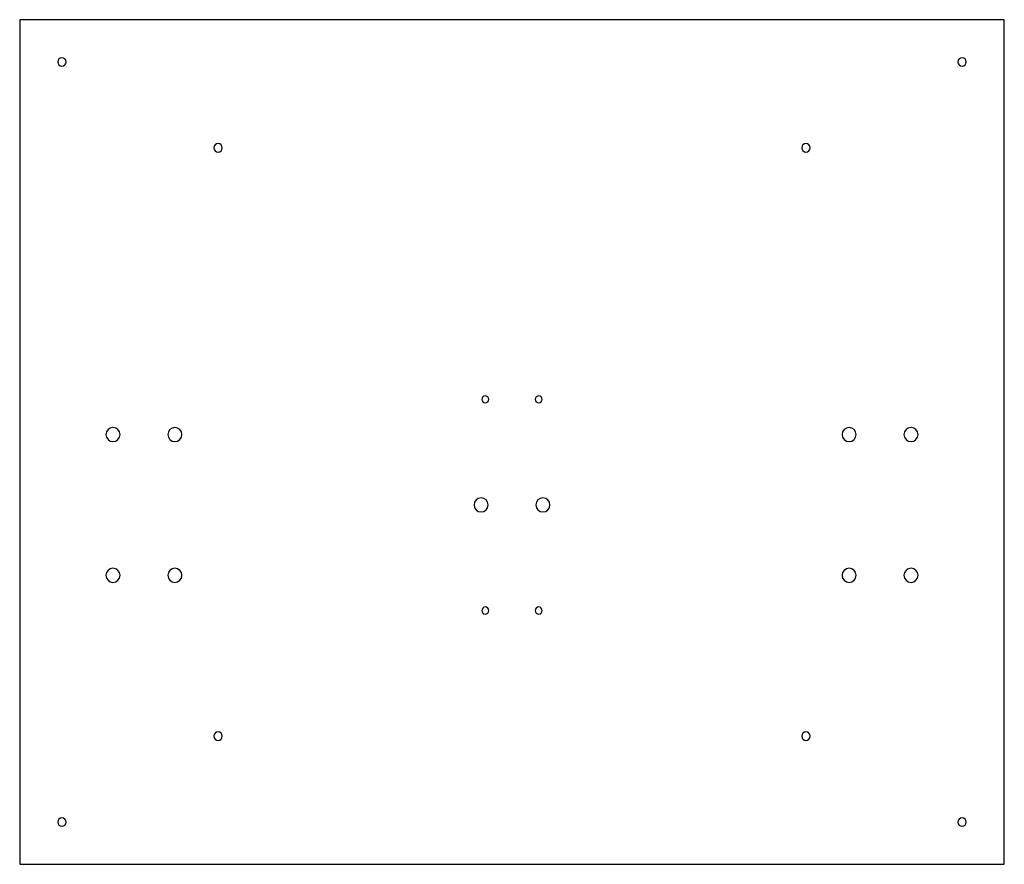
# Model space of a CAD drawing. Extents: x 1795 to 2145, y -456 to -156.
import ezdxf

# ---------------------------------------------------------------- set-up
doc = ezdxf.new("R2010")
doc.units = 0
doc.layers.add('INDIVIDUAL_PIECES_TO_LASER', color=7, linetype='CONTINUOUS')

msp = doc.modelspace()

# ---------------------------------------------------------------- linework, layer by layer
at = {"layer": 'INDIVIDUAL_PIECES_TO_LASER'}
msp.add_lwpolyline([(1794.53, -155.54), (1794.53, -455.54), (2144.53, -455.54), (2144.53, -155.54), (1794.53, -155.54)], dxfattribs=at)
for points in [[(1809.53, -172.04), (1808.7, -172.04), (1808.03, -171.37), (1808.03, -170.54), (1808.03, -169.71), (1808.7, -169.04), (1809.53, -169.04), (1810.36, -169.04), (1811.03, -169.71), (1811.03, -170.54), (1811.03, -171.37), (1810.36, -172.04), (1809.53, -172.04)], [(2129.53, -172.04), (2128.7, -172.04), (2128.03, -171.37), (2128.03, -170.54), (2128.03, -169.71), (2128.7, -169.04), (2129.53, -169.04), (2130.36, -169.04), (2131.03, -169.71), (2131.03, -170.54), (2131.03, -171.37), (2130.36, -172.04), (2129.53, -172.04)], [(1865.03, -202.54), (1864.2, -202.54), (1863.53, -201.87), (1863.53, -201.04), (1863.53, -200.21), (1864.2, -199.54), (1865.03, -199.54), (1865.86, -199.54), (1866.53, -200.21), (1866.53, -201.04), (1866.53, -201.87), (1865.86, -202.54), (1865.03, -202.54)], [(2074.03, -202.54), (2073.2, -202.54), (2072.53, -201.87), (2072.53, -201.04), (2072.53, -200.21), (2073.2, -199.54), (2074.03, -199.54), (2074.86, -199.54), (2075.53, -200.21), (2075.53, -201.04), (2075.53, -201.87), (2074.86, -202.54), (2074.03, -202.54)], [(1960.03, -291.65), (1959.34, -291.65), (1958.78, -291.09), (1958.78, -290.4), (1958.78, -289.71), (1959.34, -289.15), (1960.03, -289.15), (1960.72, -289.15), (1961.28, -289.71), (1961.28, -290.4), (1961.28, -291.09), (1960.72, -291.65), (1960.03, -291.65)], [(1979.03, -289.15), (1979.72, -289.15), (1980.28, -289.71), (1980.28, -290.4), (1980.28, -291.09), (1979.72, -291.65), (1979.03, -291.65), (1978.34, -291.65), (1977.78, -291.09), (1977.78, -290.4), (1977.78, -289.71), (1978.34, -289.15), (1979.03, -289.15)], [(1827.69, -305.4), (1826.31, -305.4), (1825.19, -304.28), (1825.19, -302.9), (1825.19, -301.52), (1826.31, -300.4), (1827.69, -300.4), (1829.07, -300.4), (1830.19, -301.52), (1830.19, -302.9), (1830.19, -304.28), (1829.07, -305.4), (1827.69, -305.4)], [(1849.69, -305.4), (1848.31, -305.4), (1847.19, -304.28), (1847.19, -302.9), (1847.19, -301.52), (1848.31, -300.4), (1849.69, -300.4), (1851.07, -300.4), (1852.19, -301.52), (1852.19, -302.9), (1852.19, -304.28), (1851.07, -305.4), (1849.69, -305.4)], [(2089.37, -305.4), (2087.99, -305.4), (2086.87, -304.28), (2086.87, -302.9), (2086.87, -301.52), (2087.99, -300.4), (2089.37, -300.4), (2090.75, -300.4), (2091.87, -301.52), (2091.87, -302.9), (2091.87, -304.28), (2090.75, -305.4), (2089.37, -305.4)], [(2111.37, -305.4), (2109.99, -305.4), (2108.87, -304.28), (2108.87, -302.9), (2108.87, -301.52), (2109.99, -300.4), (2111.37, -300.4), (2112.75, -300.4), (2113.87, -301.52), (2113.87, -302.9), (2113.87, -304.28), (2112.75, -305.4), (2111.37, -305.4)], [(1956.03, -327.9), (1956.03, -326.52), (1957.15, -325.4), (1958.53, -325.4), (1959.91, -325.4), (1961.03, -326.52), (1961.03, -327.9), (1961.03, -329.28), (1959.91, -330.4), (1958.53, -330.4), (1957.15, -330.4), (1956.03, -329.28), (1956.03, -327.9)], [(1980.53, -330.4), (1979.15, -330.4), (1978.03, -329.28), (1978.03, -327.9), (1978.03, -326.52), (1979.15, -325.4), (1980.53, -325.4), (1981.91, -325.4), (1983.03, -326.52), (1983.03, -327.9), (1983.03, -329.28), (1981.91, -330.4), (1980.53, -330.4)], [(1827.69, -355.4), (1826.31, -355.4), (1825.19, -354.28), (1825.19, -352.9), (1825.19, -351.52), (1826.31, -350.4), (1827.69, -350.4), (1829.07, -350.4), (1830.19, -351.52), (1830.19, -352.9), (1830.19, -354.28), (1829.07, -355.4), (1827.69, -355.4)], [(1849.69, -355.4), (1848.31, -355.4), (1847.19, -354.28), (1847.19, -352.9), (1847.19, -351.52), (1848.31, -350.4), (1849.69, -350.4), (1851.07, -350.4), (1852.19, -351.52), (1852.19, -352.9), (1852.19, -354.28), (1851.07, -355.4), (1849.69, -355.4)], [(2089.37, -355.4), (2087.99, -355.4), (2086.87, -354.28), (2086.87, -352.9), (2086.87, -351.52), (2087.99, -350.4), (2089.37, -350.4), (2090.75, -350.4), (2091.87, -351.52), (2091.87, -352.9), (2091.87, -354.28), (2090.75, -355.4), (2089.37, -355.4)], [(2111.37, -355.4), (2109.99, -355.4), (2108.87, -354.28), (2108.87, -352.9), (2108.87, -351.52), (2109.99, -350.4), (2111.37, -350.4), (2112.75, -350.4), (2113.87, -351.52), (2113.87, -352.9), (2113.87, -354.28), (2112.75, -355.4), (2111.37, -355.4)], [(1960.03, -366.65), (1959.34, -366.65), (1958.78, -366.09), (1958.78, -365.4), (1958.78, -364.71), (1959.34, -364.15), (1960.03, -364.15), (1960.72, -364.15), (1961.28, -364.71), (1961.28, -365.4), (1961.28, -366.09), (1960.72, -366.65), (1960.03, -366.65)], [(1979.03, -366.65), (1978.34, -366.65), (1977.78, -366.09), (1977.78, -365.4), (1977.78, -364.71), (1978.34, -364.15), (1979.03, -364.15), (1979.72, -364.15), (1980.28, -364.71), (1980.28, -365.4), (1980.28, -366.09), (1979.72, -366.65), (1979.03, -366.65)], [(1865.03, -411.54), (1864.2, -411.54), (1863.53, -410.87), (1863.53, -410.04), (1863.53, -409.21), (1864.2, -408.54), (1865.03, -408.54), (1865.86, -408.54), (1866.53, -409.21), (1866.53, -410.04), (1866.53, -410.87), (1865.86, -411.54), (1865.03, -411.54)], [(2074.03, -411.54), (2073.2, -411.54), (2072.53, -410.87), (2072.53, -410.04), (2072.53, -409.21), (2073.2, -408.54), (2074.03, -408.54), (2074.86, -408.54), (2075.53, -409.21), (2075.53, -410.04), (2075.53, -410.87), (2074.86, -411.54), (2074.03, -411.54)], [(1809.53, -442.04), (1808.7, -442.04), (1808.03, -441.37), (1808.03, -440.54), (1808.03, -439.71), (1808.7, -439.04), (1809.53, -439.04), (1810.36, -439.04), (1811.03, -439.71), (1811.03, -440.54), (1811.03, -441.37), (1810.36, -442.04), (1809.53, -442.04)], [(2129.53, -442.04), (2128.7, -442.04), (2128.03, -441.37), (2128.03, -440.54), (2128.03, -439.71), (2128.7, -439.04), (2129.53, -439.04), (2130.36, -439.04), (2131.03, -439.71), (2131.03, -440.54), (2131.03, -441.37), (2130.36, -442.04), (2129.53, -442.04)]]:
    msp.add_open_spline(points, degree=3, knots=[0, 0, 0, 0, 1, 1, 1, 2, 2, 2, 3, 3, 3, 4, 4, 4, 4], dxfattribs=at)

doc.saveas('drawing.dxf')
